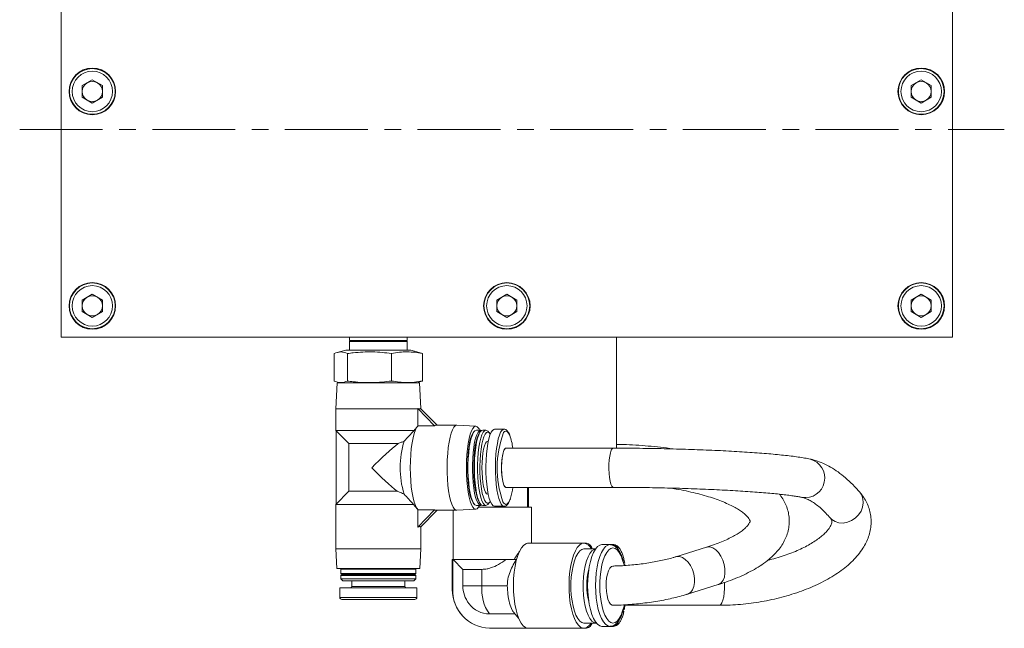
# Model space of a CAD drawing. Header units: inches. Extents: x 2.7 to 31.3, y 2.6 to 19.2.
# Tile 3 of 6: x 10.7 to 16.6, y 7.8 to 11.5. Entities that reach past the tile are written whole.
import ezdxf

# ---------------------------------------------------------------- set-up
doc = ezdxf.new("R2010")
doc.units = ezdxf.units.IN
doc.header["$MEASUREMENT"] = 0
doc.linetypes.add('CENTERX2', pattern=[0.8, 0.5, -0.1, 0.1, -0.1])

msp = doc.modelspace()

# ---------------------------------------------------------------- linework, layer by layer
at = {"color": 7, "linetype": 'Continuous', "lineweight": 15}
for p, q in [((10.9388, 13.7885), (10.9388, 9.5385)), ((16.3138, 9.5385), (16.3138, 13.7885)), ((11.0663, 11.0534), (11.1268, 11.0883)), ((11.0663, 11.0534), (11.0663, 10.9836)), ((11.1268, 11.0883), (11.1872, 11.0534)), ((11.1872, 10.9836), (11.1872, 11.0534)), ((16.0653, 11.0534), (16.1258, 11.0883)), ((16.0653, 11.0534), (16.0653, 10.9836)), ((16.1258, 11.0883), (16.1862, 11.0534)), ((16.1862, 10.9836), (16.1862, 11.0534)), ((11.1268, 10.9487), (11.0663, 10.9836)), ((11.1268, 10.9487), (11.1872, 10.9836)), ((16.1258, 10.9487), (16.0653, 10.9836)), ((16.1258, 10.9487), (16.1862, 10.9836)), ((11.0663, 9.7614), (11.1268, 9.7963)), ((11.0663, 9.7614), (11.0663, 9.6916)), ((11.1268, 9.7963), (11.1872, 9.7614)), ((11.1872, 9.6916), (11.1872, 9.7614)), ((13.5663, 9.7614), (13.6268, 9.7963)), ((13.5663, 9.7614), (13.5663, 9.6916)), ((13.6268, 9.7963), (13.6872, 9.7614)), ((13.6872, 9.6916), (13.6872, 9.7614)), ((16.0653, 9.7614), (16.1258, 9.7963)), ((16.0653, 9.7614), (16.0653, 9.6916)), ((16.1258, 9.7963), (16.1862, 9.7614)), ((16.1862, 9.6916), (16.1862, 9.7614)), ((11.1268, 9.6567), (11.0663, 9.6916)), ((11.1268, 9.6567), (11.1872, 9.6916)), ((13.6268, 9.6567), (13.5663, 9.6916)), ((13.6268, 9.6567), (13.6872, 9.6916)), ((16.1258, 9.6567), (16.0653, 9.6916)), ((16.1258, 9.6567), (16.1862, 9.6916)), ((10.9388, 9.5385), (16.3138, 9.5385)), ((12.6785, 9.5385), (12.6785, 9.5188)), ((12.6864, 9.5188), (12.6785, 9.5109)), ((13.025, 9.5188), (12.6785, 9.5188)), ((12.6785, 9.5109), (12.6785, 9.4598)), ((13.0206, 9.5109), (12.6785, 9.5109)), ((13.025, 9.5109), (13.0171, 9.5188)), ((13.025, 9.5109), (13.0206, 9.5109)), ((13.025, 9.5188), (13.025, 9.5385)), ((13.025, 9.4598), (13.025, 9.5109)), ((14.2888, 8.8692), (14.2888, 9.5385)), ((12.6549, 9.4598), (12.604, 9.4461)), ((12.6549, 9.4598), (13.0486, 9.4598)), ((13.099, 9.4463), (13.0486, 9.4598)), ((13.0989, 9.4461), (13.1177, 9.4394)), ((12.5859, 9.2738), (12.5859, 9.4394)), ((12.6661, 9.2738), (12.6661, 9.4394)), ((12.932, 9.2738), (12.932, 9.4394)), ((13.1177, 9.2738), (13.1177, 9.4394)), ((12.604, 9.2671), (12.6195, 9.2629)), ((13.0841, 9.2629), (13.0995, 9.2671)), ((13.1177, 9.2738), (13.0989, 9.2691)), ((12.6041, 9.2629), (12.5959, 9.1054)), ((12.6041, 9.2629), (13.0994, 9.2629)), ((13.1075, 9.108), (13.0994, 9.2629)), ((12.5959, 9.1054), (12.5959, 8.9755)), ((13.0895, 9.1054), (12.5959, 9.1054)), ((13.0893, 9.1086), (13.0895, 9.1054)), ((13.0893, 9.1086), (13.1914, 9.004)), ((13.0895, 9.1054), (13.0895, 9.0015)), ((13.1069, 9.1086), (13.206, 9.007)), ((12.5959, 8.9755), (12.6746, 8.8968)), ((12.5959, 8.9755), (13.067, 8.9755)), ((12.5965, 8.5313), (12.5965, 8.9749)), ((13.0882, 9.0002), (13.0822, 8.9939)), ((13.0924, 9.004), (13.1914, 9.004)), ((13.3238, 9.007), (13.1972, 9.007)), ((13.3238, 9.007), (13.3245, 9.007)), ((13.4396, 9.0008), (13.3245, 9.007)), ((13.4312, 8.9715), (13.4276, 8.9676)), ((13.4697, 8.9775), (13.4428, 8.9775)), ((13.5004, 8.9775), (13.4812, 8.9775)), ((13.5228, 8.96), (13.5119, 8.9715)), ((13.6097, 8.9834), (13.5522, 8.9834)), ((13.4658, 8.9667), (13.4605, 8.9592)), ((13.5145, 8.9105), (13.5119, 8.9105)), ((12.9713, 8.8968), (12.6746, 8.8968)), ((12.6746, 8.8968), (12.6746, 8.6094)), ((14.2681, 8.8692), (13.6213, 8.8692)), ((13.6213, 8.633), (14.2681, 8.633)), ((13.7516, 8.5129), (13.7516, 8.633)), ((13.7579, 8.5129), (13.7579, 8.633)), ((12.6746, 8.6094), (12.5959, 8.5306)), ((12.6746, 8.6094), (12.9662, 8.6094)), ((13.5119, 8.5917), (13.5145, 8.5917)), ((12.5959, 8.5306), (12.5959, 8.2629)), ((13.0641, 8.5306), (12.5959, 8.5306)), ((13.082, 8.5085), (13.0882, 8.502)), ((13.0895, 8.3937), (13.0895, 8.5007)), ((13.0895, 8.3937), (13.1914, 8.4982)), ((13.0924, 8.4982), (13.1914, 8.4982)), ((13.107, 8.3937), (13.206, 8.4952)), ((13.1972, 8.4952), (13.3238, 8.4952)), ((13.3026, 8.4952), (13.3026, 8.198)), ((13.3245, 8.4952), (13.4396, 8.5014)), ((13.4276, 8.5346), (13.4312, 8.5307)), ((13.4428, 8.5247), (13.4697, 8.5247)), ((13.7599, 8.5129), (13.4557, 8.5129)), ((13.4605, 8.543), (13.4658, 8.5355)), ((13.4812, 8.5247), (13.5004, 8.5247)), ((13.5119, 8.5307), (13.5228, 8.5422)), ((13.5522, 8.5188), (13.6097, 8.5188)), ((13.5761, 8.5129), (13.5761, 8.5188)), ((13.775, 8.5129), (13.7599, 8.5129)), ((13.775, 8.297), (13.775, 8.5129)), ((13.1077, 8.2629), (13.1077, 8.3944)), ((12.5959, 8.2629), (12.6021, 8.1448)), ((12.5959, 8.2629), (13.1012, 8.2629)), ((13.1012, 8.2629), (13.1077, 8.2629)), ((13.1015, 8.1448), (13.1077, 8.2629)), ((14.0917, 8.297), (13.7595, 8.297)), ((14.108, 8.297), (14.0917, 8.297)), ((14.1622, 8.2624), (14.0917, 8.2624)), ((14.2484, 8.2879), (14.2005, 8.2879)), ((14.2693, 8.2879), (14.2484, 8.2879)), ((14.8304, 8.2723), (14.6467, 8.215)), ((13.3003, 8.198), (13.298, 8.198)), ((13.298, 8.198), (13.298, 8.0202)), ((13.3003, 8.198), (13.3003, 8.0202)), ((13.3026, 8.198), (13.3003, 8.198)), ((13.3026, 8.198), (13.3616, 8.1389)), ((13.6228, 8.198), (13.3026, 8.198)), ((13.6839, 8.198), (13.6228, 8.198)), ((13.1015, 8.1448), (12.6021, 8.1448)), ((12.6293, 8.1448), (12.6254, 8.1409)), ((12.6254, 8.1409), (12.6254, 8.1133)), ((13.0724, 8.1409), (12.6254, 8.1409)), ((13.0782, 8.1409), (13.0724, 8.1409)), ((13.0782, 8.1409), (13.0742, 8.1448)), ((13.0782, 8.1133), (13.0782, 8.1409)), ((13.3616, 8.1389), (13.3616, 8.0405)), ((13.3616, 8.1389), (13.4766, 8.1389)), ((13.4766, 8.0405), (13.4766, 8.1389)), ((12.6254, 8.1133), (12.6333, 8.1074)), ((12.6254, 8.1133), (13.0782, 8.1133)), ((12.6333, 8.1074), (12.6254, 8.1015)), ((12.6254, 8.1015), (12.6254, 8.0818)), ((12.6254, 8.1015), (13.0782, 8.1015)), ((12.6254, 8.0818), (12.6372, 8.07)), ((12.6254, 8.0818), (13.0724, 8.0818)), ((12.6333, 8.1074), (13.0703, 8.1074)), ((13.0663, 8.07), (13.0782, 8.0818)), ((13.0703, 8.1074), (13.0782, 8.1133)), ((13.0782, 8.1015), (13.0703, 8.1074)), ((13.0724, 8.0818), (13.0782, 8.0818)), ((13.0782, 8.0818), (13.0782, 8.1015)), ((12.6195, 8.0287), (12.6195, 7.9696)), ((13.0841, 8.0287), (12.6195, 8.0287)), ((13.0609, 8.07), (12.6372, 8.07)), ((12.6923, 8.07), (12.6923, 8.0365)), ((12.6923, 8.0365), (13.0112, 8.0365)), ((13.0112, 8.0365), (13.0112, 8.07)), ((13.0663, 8.07), (13.0609, 8.07)), ((13.0841, 7.9696), (13.0841, 8.0287)), ((13.3003, 8.0202), (13.298, 8.0202)), ((13.4766, 8.0405), (13.3616, 8.0405)), ((13.6296, 8.0405), (13.4766, 8.0405)), ((14.717, 7.9895), (14.9007, 8.0468)), ((12.6195, 7.9696), (13.0841, 7.9696)), ((13.0722, 7.9578), (12.6313, 7.9578)), ((14.3395, 7.9224), (14.9091, 7.9224)), ((13.5215, 7.8703), (13.676, 7.8703)), ((13.6684, 7.879), (13.698, 7.8449)), ((13.5215, 7.784), (13.739, 7.784)), ((13.739, 7.784), (13.739, 7.7887)), ((13.739, 7.784), (13.7563, 7.784)), ((13.7563, 7.784), (14.0917, 7.784)), ((13.7735, 7.784), (13.7758, 7.784)), ((14.0917, 7.8155), (14.1654, 7.8155)), ((14.0917, 7.784), (14.108, 7.784)), ((14.1654, 7.8155), (14.1665, 7.8155)), ((14.2005, 7.7957), (14.2484, 7.7957)), ((14.2484, 7.7957), (14.2693, 7.7957))]:
    msp.add_line(p, q, dxfattribs=at)
at = {"color": 7, "linetype": 'CENTERX2', "lineweight": 0}
msp.add_line((10.6888, 10.7885), (16.627, 10.7885), dxfattribs=at)
at = {"color": 7, "linetype": 'Continuous', "lineweight": 15, "flags": 128}
for points in [[(13.0924, 9.004), (13.0837, 8.9947), (13.0754, 8.9794), (13.0678, 8.9584), (13.0609, 8.9323), (13.0551, 8.9018), (13.0504, 8.8675), (13.047, 8.8303), (13.0449, 8.7912), (13.0442, 8.7511), (13.0449, 8.711), (13.047, 8.6719), (13.0504, 8.6347), (13.0551, 8.6004), (13.0609, 8.5699), (13.0678, 8.5438), (13.0754, 8.5229), (13.0837, 8.5075), (13.0924, 8.4982)], [(13.3245, 8.4952), (13.3195, 8.4959), (13.3108, 8.5019), (13.3025, 8.5137), (13.2947, 8.5311), (13.2875, 8.5537), (13.2812, 8.5808), (13.2759, 8.612), (13.2717, 8.6464), (13.2688, 8.6833), (13.2671, 8.7218), (13.2668, 8.7609), (13.2678, 8.7998), (13.2701, 8.8376), (13.2737, 8.8734), (13.2784, 8.9062), (13.2842, 8.9355), (13.291, 8.9604), (13.2985, 8.9804), (13.3066, 8.9951), (13.3151, 9.004), (13.3238, 9.007), (13.3238, 9.007)], [(13.439, 9.0008), (13.4302, 8.9977), (13.4217, 8.9886), (13.4137, 8.9736), (13.4062, 8.9531), (13.3996, 8.9277), (13.3939, 8.8979), (13.3893, 8.8645), (13.386, 8.8283), (13.3839, 8.7902), (13.3833, 8.7511), (13.3839, 8.712), (13.386, 8.6739), (13.3893, 8.6377), (13.3939, 8.6043), (13.3996, 8.5745), (13.4062, 8.5491), (13.4137, 8.5286), (13.4217, 8.5136), (13.4302, 8.5045), (13.439, 8.5014), (13.4477, 8.5045), (13.4562, 8.5136), (13.4625, 8.5247)], [(13.4276, 8.9676), (13.4228, 8.9615), (13.4153, 8.9467), (13.4085, 8.9266), (13.4025, 8.9018), (13.3974, 8.8728), (13.3935, 8.8405), (13.3909, 8.8057), (13.3895, 8.7695), (13.3895, 8.7327), (13.3909, 8.6965), (13.3935, 8.6617), (13.3974, 8.6294), (13.4025, 8.6004), (13.4085, 8.5756), (13.4153, 8.5555), (13.4228, 8.5407), (13.4276, 8.5346)], [(13.4428, 8.9775), (13.4345, 8.9744), (13.4264, 8.9652), (13.4188, 8.9502), (13.4118, 8.9297), (13.4056, 8.9044), (13.4005, 8.8749), (13.3966, 8.842), (13.3938, 8.8067), (13.3925, 8.7698), (13.3925, 8.7324), (13.3938, 8.6955), (13.3966, 8.6602), (13.4005, 8.6273), (13.4056, 8.5978), (13.4118, 8.5725), (13.4188, 8.552), (13.4264, 8.537), (13.4345, 8.5278), (13.4428, 8.5247)], [(13.4754, 8.5262), (13.4697, 8.5247), (13.4614, 8.5278), (13.4533, 8.537), (13.4456, 8.552), (13.4386, 8.5725), (13.4325, 8.5978), (13.4274, 8.6273), (13.4234, 8.6602), (13.4207, 8.6955), (13.4193, 8.7324), (13.4193, 8.7698), (13.4207, 8.8067), (13.4234, 8.842), (13.4274, 8.8749), (13.4325, 8.9044), (13.4386, 8.9297), (13.4456, 8.9502), (13.4533, 8.9652), (13.4614, 8.9744), (13.4697, 8.9775), (13.4754, 8.976)], [(13.4812, 8.5247), (13.4729, 8.5278), (13.4648, 8.537), (13.4571, 8.552), (13.4502, 8.5725), (13.444, 8.5978), (13.4389, 8.6273), (13.4349, 8.6602), (13.4322, 8.6955), (13.4309, 8.7324), (13.4309, 8.7698), (13.4322, 8.8067), (13.4349, 8.842), (13.4389, 8.8749), (13.444, 8.9044), (13.4502, 8.9297), (13.4571, 8.9502), (13.4648, 8.9652), (13.4729, 8.9744), (13.4812, 8.9775)], [(13.5119, 8.5307), (13.5087, 8.5278), (13.5004, 8.5247), (13.4921, 8.5278), (13.484, 8.537), (13.4763, 8.552), (13.4694, 8.5725), (13.4632, 8.5978), (13.4581, 8.6273), (13.4541, 8.6602), (13.4514, 8.6955), (13.45, 8.7324), (13.45, 8.7698), (13.4514, 8.8067), (13.4541, 8.842), (13.4581, 8.8749), (13.4632, 8.9044), (13.4694, 8.9297), (13.4763, 8.9502), (13.484, 8.9652), (13.4921, 8.9744), (13.5004, 8.9775), (13.5004, 8.9775)], [(13.5522, 8.9834), (13.548, 8.9826), (13.5398, 8.9766), (13.5319, 8.9648), (13.5245, 8.9474), (13.5178, 8.925), (13.512, 8.898), (13.5073, 8.8672), (13.5037, 8.8335), (13.5014, 8.7976), (13.5004, 8.7605), (13.5007, 8.7231), (13.5024, 8.6865), (13.5054, 8.6515), (13.5095, 8.6191), (13.5148, 8.5902), (13.521, 8.5654), (13.5281, 8.5454), (13.5358, 8.5308), (13.5439, 8.5218), (13.5522, 8.5188), (13.5522, 8.5188)], [(13.5004, 8.9775), (13.5087, 8.9744), (13.5119, 8.9715)], [(13.6097, 8.5188), (13.6014, 8.5218), (13.5933, 8.5308), (13.5857, 8.5454), (13.5786, 8.5654), (13.5724, 8.5902), (13.5671, 8.6191), (13.5629, 8.6515), (13.56, 8.6865), (13.5583, 8.7231), (13.558, 8.7605), (13.559, 8.7976), (13.5613, 8.8335), (13.5649, 8.8672), (13.5696, 8.898), (13.5754, 8.925), (13.5821, 8.9474), (13.5894, 8.9648), (13.5973, 8.9766), (13.6056, 8.9826), (13.6102, 8.9834)], [(13.6439, 8.9467), (13.6372, 8.9596), (13.6294, 8.9686), (13.6213, 8.9716), (13.6132, 8.9686), (13.6074, 8.9627)], [(13.4605, 8.543), (13.4592, 8.5451), (13.4516, 8.5603), (13.4448, 8.5811), (13.4388, 8.6067), (13.4339, 8.6365), (13.4302, 8.6696), (13.4278, 8.7051), (13.4267, 8.7418), (13.4271, 8.7789), (13.4288, 8.8151), (13.4319, 8.8495), (13.4362, 8.881), (13.4417, 8.9089), (13.4481, 8.9321), (13.4553, 8.9502), (13.4605, 8.9592)], [(13.5119, 8.9657), (13.5038, 8.9626), (13.4959, 8.9534), (13.4885, 8.9384), (13.4818, 8.918), (13.476, 8.8929), (13.4711, 8.8636), (13.4675, 8.8311), (13.4651, 8.7963), (13.4641, 8.7602), (13.4644, 8.7238), (13.4661, 8.6883), (13.4691, 8.6545), (13.4734, 8.6235), (13.4788, 8.5962), (13.4851, 8.5733), (13.4922, 8.5556), (13.4998, 8.5435), (13.5078, 8.5373), (13.5159, 8.5373), (13.5239, 8.5435), (13.5271, 8.5477)], [(13.5119, 8.5917), (13.5049, 8.5947), (13.4983, 8.6038), (13.4921, 8.6185), (13.4867, 8.6384), (13.4823, 8.6625), (13.479, 8.6901), (13.477, 8.72), (13.4763, 8.7511), (13.477, 8.7822), (13.479, 8.8121), (13.4823, 8.8397), (13.4867, 8.8638), (13.4921, 8.8837), (13.4983, 8.8984), (13.5049, 8.9075), (13.5119, 8.9105)], [(13.5271, 8.9545), (13.52, 8.9626), (13.5119, 8.9657)], [(13.6213, 8.8692), (13.6152, 8.866), (13.6094, 8.8566), (13.6043, 8.8416), (13.6001, 8.8216), (13.5971, 8.7979), (13.5953, 8.7716), (13.595, 8.7442), (13.596, 8.7172), (13.5984, 8.692), (13.6021, 8.67), (13.6068, 8.6524), (13.6122, 8.6401), (13.6182, 8.6338), (13.6213, 8.633)], [(13.6213, 8.8692), (13.6182, 8.8684), (13.6122, 8.8621), (13.6068, 8.8498), (13.6021, 8.8322), (13.5984, 8.8102), (13.596, 8.785), (13.595, 8.758), (13.5953, 8.7306), (13.5971, 8.7043), (13.6001, 8.6806), (13.6043, 8.6606), (13.6094, 8.6456), (13.6152, 8.6362), (13.6213, 8.633)], [(14.2681, 8.8692), (14.2621, 8.866), (14.2563, 8.8566), (14.2512, 8.8416), (14.247, 8.8216), (14.244, 8.7979), (14.2422, 8.7716), (14.2418, 8.7442), (14.2429, 8.7172), (14.2453, 8.692), (14.249, 8.67), (14.2537, 8.6524), (14.2591, 8.6401), (14.2651, 8.6338), (14.2682, 8.633)], [(13.6213, 8.5306), (13.6294, 8.5336), (13.6372, 8.5426), (13.6447, 8.5572), (13.6486, 8.5679)], [(15.7553, 8.6034), (15.7668, 8.5863), (15.7746, 8.5638), (15.7766, 8.5394), (15.7726, 8.5142), (15.7629, 8.4897), (15.7479, 8.4672), (15.7285, 8.4479), (15.7057, 8.4328), (15.6807, 8.4227), (15.655, 8.4183), (15.6298, 8.4197), (15.6066, 8.4268), (15.5865, 8.4393), (15.5763, 8.4493)], [(13.7412, 8.2933), (13.7277, 8.2837), (13.7149, 8.2683), (13.7031, 8.2475), (13.6925, 8.2217), (13.6835, 8.1916), (13.6762, 8.158), (13.6708, 8.1215), (13.6674, 8.0831), (13.6662, 8.0437), (13.6671, 8.0042), (13.6701, 7.9655), (13.6752, 7.9287), (13.6822, 7.8945), (13.691, 7.8638), (13.7013, 7.8373), (13.7129, 7.8156), (13.7256, 7.7993), (13.739, 7.7887)], [(14.0917, 8.297), (14.078, 8.294), (14.0645, 8.285), (14.0517, 8.2703), (14.0399, 8.2503), (14.0292, 8.2253), (14.0201, 8.196), (14.0126, 8.163), (14.0069, 8.1272), (14.0033, 8.0893), (14.0017, 8.0503), (14.0022, 8.0111), (14.0048, 7.9725), (14.0095, 7.9355), (14.0161, 7.901), (14.0245, 7.8698), (14.0344, 7.8426), (14.0457, 7.82), (14.058, 7.8026), (14.0712, 7.7907), (14.0848, 7.7847), (14.0986, 7.7847), (14.1122, 7.7907), (14.1254, 7.8026), (14.135, 7.8155)], [(14.0917, 8.2624), (14.0788, 8.2594), (14.0662, 8.2503), (14.0544, 8.2355), (14.0435, 8.2153), (14.034, 8.1903), (14.026, 8.1612), (14.0198, 8.1287), (14.0156, 8.0938), (14.0135, 8.0574), (14.0135, 8.0205), (14.0156, 7.9841), (14.0198, 7.9492), (14.026, 7.9168), (14.034, 7.8877), (14.0435, 7.8627), (14.0544, 7.8425), (14.0662, 7.8277), (14.0788, 7.8186), (14.0917, 7.8155), (14.0917, 7.8155)], [(14.162, 8.2622), (14.1525, 8.2594), (14.14, 8.2503), (14.1281, 8.2355), (14.1172, 8.2153), (14.1077, 8.1903), (14.0997, 8.1612), (14.0936, 8.1287), (14.0894, 8.0938), (14.0872, 8.0574), (14.0872, 8.0205), (14.0894, 7.9841), (14.0936, 7.9492), (14.0997, 7.9168), (14.1077, 7.8877), (14.1172, 7.8627), (14.1281, 7.8425), (14.14, 7.8277), (14.1525, 7.8186), (14.1654, 7.8155)], [(14.2005, 8.2879), (14.1869, 8.2848), (14.1737, 8.2758), (14.1612, 8.261), (14.1497, 8.2409), (14.1393, 8.2158), (14.1305, 8.1864), (14.1235, 8.1535), (14.1183, 8.1178), (14.1151, 8.0803), (14.114, 8.0418), (14.1151, 8.0033), (14.1183, 7.9658), (14.1235, 7.9301), (14.1305, 7.8972), (14.1393, 7.8678), (14.1497, 7.8427), (14.1612, 7.8226), (14.1737, 7.8078), (14.1869, 7.7988), (14.2005, 7.7957), (14.2005, 7.7957)], [(14.2486, 7.7957), (14.2484, 7.7957), (14.2349, 7.7988), (14.2217, 7.8078), (14.2091, 7.8226), (14.1976, 7.8427), (14.1873, 7.8678), (14.1785, 7.8972), (14.1714, 7.9301), (14.1662, 7.9658), (14.163, 8.0033), (14.162, 8.0418), (14.163, 8.0803), (14.1662, 8.1178), (14.1714, 8.1535), (14.1785, 8.1864), (14.1873, 8.2158), (14.1976, 8.2409), (14.2091, 8.261), (14.2217, 8.2758), (14.2349, 8.2848), (14.2484, 8.2879)], [(14.2668, 8.2682), (14.2537, 8.2651), (14.241, 8.2559), (14.229, 8.2409), (14.218, 8.2204), (14.2083, 8.1951), (14.2002, 8.1656), (14.1975, 8.1528)], [(14.334, 8.1629), (14.3334, 8.1656), (14.3253, 8.1951), (14.3156, 8.2204), (14.3046, 8.2409), (14.2926, 8.2559), (14.2799, 8.2651), (14.2668, 8.2682)], [(14.8304, 8.2723), (14.834, 8.2732), (14.8511, 8.2738), (14.869, 8.2681), (14.8867, 8.2566), (14.9032, 8.2399), (14.9177, 8.2189), (14.9295, 8.1946), (14.9377, 8.1685), (14.9421, 8.1418), (14.9424, 8.1162), (14.9385, 8.0928), (14.9307, 8.0731), (14.9193, 8.058), (14.9051, 8.0484), (14.9007, 8.0468)], [(14.6467, 8.215), (14.6503, 8.2159), (14.6674, 8.2165), (14.6852, 8.2108), (14.7029, 8.1994), (14.7195, 8.1826), (14.734, 8.1616), (14.7457, 8.1373), (14.754, 8.1112), (14.7584, 8.0846), (14.7586, 8.0589), (14.7547, 8.0355), (14.7469, 8.0158), (14.7356, 8.0007), (14.7214, 7.9911), (14.717, 7.9895)], [(14.2668, 8.1586), (14.2572, 8.1554), (14.2482, 8.146), (14.2401, 8.1309), (14.2335, 8.111), (14.2287, 8.0873), (14.226, 8.061), (14.2254, 8.0336), (14.2271, 8.0066), (14.2309, 7.9814), (14.2366, 7.9594), (14.244, 7.9418), (14.2526, 7.9295), (14.262, 7.9232), (14.2668, 7.9224)], [(14.3382, 8.1686), (14.3387, 8.1656), (14.3392, 8.1626)], [(14.9091, 7.9224), (14.9103, 7.9224), (14.9175, 7.9266), (14.9242, 7.9369), (14.9302, 7.9528), (14.935, 7.9735), (14.9384, 7.9977), (14.9403, 8.0242), (14.9404, 8.0517), (14.9401, 8.0599)], [(14.2009, 7.9152), (14.2083, 7.8885), (14.218, 7.8632), (14.229, 7.8427), (14.241, 7.8277), (14.2537, 7.8185), (14.2668, 7.8154), (14.2799, 7.8185), (14.2926, 7.8277), (14.3046, 7.8427), (14.3156, 7.8632), (14.3253, 7.8885), (14.3334, 7.918), (14.3347, 7.9242)], [(14.3395, 7.9224), (14.3387, 7.918), (14.3341, 7.8948)]]:
    msp.add_lwpolyline(points, dxfattribs=at)
at = {"color": 7, "linetype": 'Continuous', "lineweight": 15}
for centre, radius in [((11.1268, 11.0185), 0.1405), ((11.1268, 11.0185), 0.1378), ((11.1268, 11.0185), 0.122), ((16.1258, 11.0185), 0.1405), ((16.1258, 11.0185), 0.1378), ((16.1258, 11.0185), 0.122), ((11.1268, 9.7265), 0.1405), ((11.1268, 9.7265), 0.1378), ((13.6268, 9.7265), 0.1405), ((13.6268, 9.7265), 0.1378), ((16.1258, 9.7265), 0.1405), ((16.1258, 9.7265), 0.1378), ((11.1268, 9.7265), 0.122), ((13.6268, 9.7265), 0.122), ((16.1258, 9.7265), 0.122)]:
    msp.add_circle(centre, radius, dxfattribs=at)
for centre, radius, start, end in [((11.1268, 11.0185), 0.0605, 120, 180), ((11.1268, 11.0185), 0.0605, 60, 120), ((11.1268, 11.0185), 0.0605, 0, 60), ((16.1258, 11.0185), 0.0605, 120, 180), ((16.1258, 11.0185), 0.0605, 60, 120), ((16.1258, 11.0185), 0.0605, 0, 60), ((11.1268, 11.0185), 0.0605, 180, 240), ((11.1268, 11.0185), 0.0605, 300, 0), ((16.1258, 11.0185), 0.0605, 180, 240), ((16.1258, 11.0185), 0.0605, 300, 0), ((11.1268, 11.0185), 0.0605, 240, 300), ((16.1258, 11.0185), 0.0605, 240, 300), ((11.1268, 9.7265), 0.0605, 120, 180), ((11.1268, 9.7265), 0.0605, 60, 120), ((11.1268, 9.7265), 0.0605, 0, 60), ((13.6268, 9.7265), 0.0605, 120, 180), ((13.6268, 9.7265), 0.0605, 60, 120), ((13.6268, 9.7265), 0.0605, 0, 60), ((16.1258, 9.7265), 0.0605, 120, 180), ((16.1258, 9.7265), 0.0605, 60, 120), ((16.1258, 9.7265), 0.0605, 0, 60), ((11.1268, 9.7265), 0.0605, 180, 240), ((11.1268, 9.7265), 0.0605, 300, 0), ((13.6268, 9.7265), 0.0605, 180, 240), ((13.6268, 9.7265), 0.0605, 300, 0), ((16.1258, 9.7265), 0.0605, 180, 240), ((16.1258, 9.7265), 0.0605, 300, 0), ((11.1268, 9.7265), 0.0605, 240, 300), ((13.6268, 9.7265), 0.0605, 240, 300), ((16.1258, 9.7265), 0.0605, 240, 300), ((13.4297, 8.968), 0.0341, 16.12921, 74.29663), ((13.5267, 8.7506), 0.5433, 162.73328, 196.90803), ((14.1734, 8.7486), 0.6051, 159.27389, 199.55249), ((13.3495, 8.8341), 0.3152, 6.39456, 20.93079), ((15.4258, 8.6891), 0.1182, 260.8051, 75.49823), ((13.2745, 8.6834), 0.3916, 342.84436, 352.60188), ((13.6282, 8.5571), 0.0273, 203.73826, 255.27534), ((14.0809, 8.2361), 0.0618, 25.19027, 79.94584), ((14.0929, 8.2478), 0.0515, 16.50627, 72.94197), ((14.2544, 8.2403), 0.0498, 17.07041, 72.61087), ((14.5119, 8.0418), 0.4028, 166.01039, 193.98961), ((14.7771, 8.0422), 0.59, 169.19856, 192.43612), ((12.6845, 8.0365), 0.00787, 270, 0), ((13.0191, 8.0365), 0.00787, 180, 270), ((13.5371, 8.0189), 0.2391, 179.69737, 228.82741), ((13.5289, 8.0126), 0.2288, 178.10035, 268.13126), ((13.5388, 8.0405), 0.1772, 180, 217.72629), ((13.7275, 8.0157), 0.2521, 174.35892, 215.2221), ((12.6313, 7.9696), 0.0118, 180, 270), ((13.0722, 7.9696), 0.0118, 270, 0), ((13.5229, 8.0261), 0.1559, 217.1236, 269.47407), ((13.7567, 7.8193), 0.0354, 239.90534, 269.26606), ((14.0981, 7.8271), 0.0442, 282.90027, 344.87506), ((14.2531, 7.8453), 0.0522, 288.04158, 345.49621)]:
    msp.add_arc(centre, radius, start, end, dxfattribs=at)
for centre, major_axis, ratio, start_param, end_param in [((12.8642, 9.3486), (-0.2416, 0.2416), 0.112799, 2.866426, 3.192127), ((13.4466, 8.7511), (-0.2543, 0.2543), 0.11295, 6.170712, 6.325172), ((12.8518, 8.7511), (0.176, 0.176), 0.11295, 0.717965, 1.68327), ((12.8518, 8.7511), (0.176, -0.176), 0.11295, 4.599916, 5.527211), ((13.4466, 8.7511), (0.2543, 0.2543), 0.11295, 3.099606, 3.254066), ((12.8518, 8.1409), (0.2543, 0.2543), 0.11295, 6.241199, 6.550118)]:
    msp.add_ellipse(centre, major_axis=major_axis, ratio=ratio, start_param=start_param, end_param=end_param, dxfattribs=at)
for points, knots in [([(12.6661, 9.4394), (12.6529, 9.4443), (12.6261, 9.4541), (12.5994, 9.4443), (12.5859, 9.4394)], [0, 0, 0, 0, 0.495216, 1, 1, 1, 1]), ([(12.932, 9.4394), (12.9129, 9.4418), (12.8747, 9.4466), (12.8168, 9.4497), (12.7584, 9.4489), (12.7081, 9.4449), (12.6774, 9.4409), (12.6661, 9.4394)], [0, 0, 0, 0, 0.2161121, 0.4328616, 0.6520428, 0.8721515, 1, 1, 1, 1]), ([(13.1177, 9.4394), (13.1024, 9.4421), (13.0719, 9.4475), (13.0255, 9.45), (12.9788, 9.4476), (12.9476, 9.4422), (12.932, 9.4394)], [0, 0, 0, 0, 0.2471026, 0.495209, 0.7469801, 1, 1, 1, 1]), ([(12.5859, 9.2738), (12.5991, 9.2689), (12.6259, 9.2591), (12.6526, 9.2688), (12.6661, 9.2738)], [0, 0, 0, 0, 0.495216, 1, 1, 1, 1]), ([(12.6661, 9.2738), (12.6773, 9.2723), (12.7266, 9.2659), (12.8157, 9.2609), (12.8931, 9.2694), (12.932, 9.2738)], [0, 0, 0, 0, 0.126062, 0.559613, 1, 1, 1, 1]), ([(12.932, 9.2738), (12.9627, 9.2689), (13.0245, 9.2591), (13.0864, 9.2688), (13.1177, 9.2738)], [0, 0, 0, 0, 0.495216, 1, 1, 1, 1]), ([(13.0078, 8.9118), (13.0177, 8.9224), (13.0373, 8.9436), (13.0571, 8.9649), (13.067, 8.9755)], [0, 0, 0, 0, 0.49997, 1, 1, 1, 1]), ([(13.067, 8.9755), (13.0687, 8.9778), (13.0722, 8.9824), (13.0772, 8.9884), (13.0806, 8.9923), (13.0822, 8.9939), (13.0822, 8.9939)], [0, 0, 0, 0, 0.327286, 0.656181, 0.990856, 1, 1, 1, 1]), ([(13.6431, 8.9515), (13.6427, 8.9524), (13.6399, 8.9599), (13.6341, 8.9691), (13.6254, 8.9784), (13.617, 8.9832), (13.612, 8.9829), (13.6107, 8.9828)], [0, 0, 0, 0, 0.047492, 0.38839, 0.676384, 0.914049, 1, 1, 1, 1]), ([(12.9713, 8.8968), (12.9776, 8.8993), (12.9903, 8.9045), (13.002, 8.9094), (13.0078, 8.9118)], [0, 0, 0, 0, 0.496759, 1, 1, 1, 1]), ([(15.4554, 8.8035), (15.4501, 8.8046), (15.4344, 8.8078), (15.4047, 8.8129), (15.3647, 8.8186), (15.3199, 8.8241), (15.2719, 8.8293), (15.2203, 8.8341), (15.1653, 8.8387), (15.107, 8.843), (15.0457, 8.847), (14.9816, 8.8508), (14.9151, 8.8542), (14.8464, 8.8573), (14.7758, 8.8601), (14.7039, 8.8625), (14.6308, 8.8646), (14.5571, 8.8663), (14.483, 8.8676), (14.4089, 8.8685), (14.3371, 8.8691), (14.2905, 8.8692), (14.2681, 8.8692)], [0, 0, 0, 0, 0.027009, 0.079781, 0.135518, 0.189079, 0.24152, 0.293329, 0.344743, 0.395898, 0.446874, 0.497723, 0.54848, 0.599169, 0.649808, 0.70041, 0.750987, 0.801547, 0.852098, 0.902646, 0.953197, 1, 1, 1, 1]), ([(14.6293, 8.8645), (14.6159, 8.8666), (14.579, 8.8721), (14.5164, 8.879), (14.4422, 8.8856), (14.3668, 8.8898), (14.3155, 8.892), (14.2894, 8.8922), (14.2888, 8.8922)], [0, 0, 0, 0, 0.123819, 0.342106, 0.559866, 0.777239, 0.994349, 1, 1, 1, 1]), ([(15.7553, 8.6035), (15.7481, 8.6116), (15.7271, 8.6355), (15.6913, 8.6715), (15.6474, 8.7095), (15.6025, 8.7419), (15.557, 8.7682), (15.5126, 8.7877), (15.4786, 8.7984), (15.46, 8.8025), (15.4554, 8.8035)], [0, 0, 0, 0, 0.079328, 0.233966, 0.388163, 0.540513, 0.689437, 0.833515, 0.958728, 1, 1, 1, 1]), ([(14.2681, 8.633), (14.2806, 8.633), (14.3168, 8.6329), (14.3775, 8.6326), (14.4501, 8.6318), (14.523, 8.6307), (14.5957, 8.6291), (14.6679, 8.6273), (14.739, 8.625), (14.8087, 8.6224), (14.8766, 8.6195), (14.9423, 8.6163), (15.0054, 8.6128), (15.0656, 8.6091), (15.1225, 8.6051), (15.1758, 8.6009), (15.2251, 8.5965), (15.27, 8.592), (15.3102, 8.5874), (15.3455, 8.5828), (15.3752, 8.5783), (15.3949, 8.5748), (15.4041, 8.5729), (15.4068, 8.5724)], [0, 0, 0, 0, 0.026734, 0.077547, 0.12838, 0.179222, 0.230067, 0.280906, 0.331731, 0.382534, 0.433307, 0.484038, 0.534713, 0.585315, 0.635818, 0.686191, 0.736384, 0.786331, 0.835926, 0.885011, 0.93333, 0.980472, 1, 1, 1, 1]), ([(14.6092, 8.6287), (14.6221, 8.6268), (14.656, 8.6216), (14.708, 8.6115), (14.765, 8.5987), (14.8182, 8.5846), (14.8675, 8.5695), (14.9124, 8.5535), (14.9527, 8.5368), (14.988, 8.5199), (15.0182, 8.503), (15.043, 8.4866), (15.0624, 8.4713), (15.0767, 8.4575), (15.0862, 8.4459), (15.0914, 8.4372), (15.0936, 8.4317), (15.0939, 8.4292), (15.0939, 8.4283), (15.093, 8.4244), (15.0898, 8.4174), (15.0831, 8.4074), (15.072, 8.3947), (15.0558, 8.38), (15.0348, 8.364), (15.0087, 8.3473), (14.9777, 8.3303), (14.9417, 8.3131), (14.9008, 8.2963), (14.8631, 8.2827), (14.8387, 8.2749), (14.8304, 8.2723)], [0, 0, 0, 0, 0.022859, 0.060061, 0.097091, 0.13391, 0.170471, 0.206721, 0.2426, 0.278048, 0.313005, 0.347434, 0.381342, 0.414831, 0.448179, 0.481772, 0.516593, 0.554909, 0.603783, 0.640394, 0.67424, 0.706423, 0.740461, 0.773931, 0.807443, 0.841299, 0.875648, 0.910522, 0.945894, 0.98171, 1, 1, 1, 1]), ([(13.0068, 8.5925), (13.004, 8.5937), (12.9962, 8.597), (12.9827, 8.6027), (12.9717, 8.6071), (12.9662, 8.6094)], [0, 0, 0, 0, 0.2217244, 0.6092363, 1, 1, 1, 1]), ([(13.0641, 8.5306), (13.0545, 8.541), (13.0354, 8.5616), (13.0163, 8.5822), (13.0068, 8.5925)], [0, 0, 0, 0, 0.499972, 1, 1, 1, 1]), ([(13.6097, 8.5188), (13.6125, 8.5191), (13.619, 8.5199), (13.6276, 8.5257), (13.6357, 8.5354), (13.6425, 8.5478), (13.6465, 8.5595), (13.6481, 8.5644)], [0, 0, 0, 0, 0.14395, 0.334795, 0.548086, 0.810157, 1, 1, 1, 1]), ([(14.9007, 8.0468), (14.9112, 8.0501), (14.942, 8.0599), (14.9905, 8.0776), (15.0451, 8.1004), (15.0961, 8.1253), (15.1435, 8.1524), (15.1868, 8.182), (15.2243, 8.2129), (15.2555, 8.2447), (15.2805, 8.2764), (15.3003, 8.309), (15.3157, 8.3434), (15.326, 8.3796), (15.3307, 8.4171), (15.3297, 8.4539), (15.3233, 8.4896), (15.312, 8.5241), (15.2954, 8.5571), (15.2817, 8.5797), (15.2724, 8.5906), (15.2715, 8.5917)], [0, 0, 0, 0, 0.032817, 0.09635, 0.16034, 0.224986, 0.290349, 0.356372, 0.422578, 0.481045, 0.53641, 0.588713, 0.638497, 0.691795, 0.742818, 0.792422, 0.841552, 0.890897, 0.941395, 0.993937, 1, 1, 1, 1]), ([(14.9091, 7.9224), (14.9201, 7.9224), (14.9517, 7.9227), (15.0048, 7.9252), (15.068, 7.9307), (15.1311, 7.939), (15.1938, 7.9499), (15.2557, 7.9634), (15.3162, 7.9793), (15.3752, 7.9977), (15.4322, 8.0184), (15.4868, 8.0414), (15.5388, 8.0667), (15.5878, 8.0942), (15.6335, 8.1239), (15.6756, 8.156), (15.7135, 8.1903), (15.7468, 8.2267), (15.7736, 8.2636), (15.7943, 8.3003), (15.8091, 8.3361), (15.8193, 8.3731), (15.8242, 8.4112), (15.8235, 8.4498), (15.8173, 8.4871), (15.8059, 8.5227), (15.7896, 8.5564), (15.7721, 8.5831), (15.7596, 8.5982), (15.7553, 8.6035)], [0, 0, 0, 0, 0.021206, 0.061206, 0.101128, 0.141005, 0.180876, 0.220772, 0.260731, 0.300795, 0.341012, 0.381431, 0.422108, 0.463095, 0.504441, 0.54616, 0.588193, 0.630255, 0.671798, 0.707904, 0.742571, 0.776009, 0.811791, 0.846396, 0.880225, 0.913761, 0.947371, 0.981545, 1, 1, 1, 1]), ([(15.4068, 8.5724), (15.4102, 8.5716), (15.4198, 8.5694), (15.4379, 8.5628), (15.4619, 8.5507), (15.4881, 8.5335), (15.5154, 8.5118), (15.5432, 8.4857), (15.5637, 8.4638), (15.5747, 8.4512), (15.5763, 8.4493)], [0, 0, 0, 0, 0.07999, 0.230014, 0.389355, 0.541212, 0.689624, 0.836827, 0.976247, 1, 1, 1, 1]), ([(13.0821, 8.5086), (13.0814, 8.5093), (13.0779, 8.5127), (13.0717, 8.5203), (13.0663, 8.5276), (13.0641, 8.5306)], [0, 0, 0, 0, 0.1317358, 0.6451568, 1, 1, 1, 1]), ([(15.5763, 8.4493), (15.5776, 8.4477), (15.5817, 8.4427), (15.5853, 8.4362), (15.5872, 8.4306), (15.5877, 8.4263), (15.587, 8.4193), (15.5841, 8.4099), (15.578, 8.3973), (15.5677, 8.3819), (15.5527, 8.3642), (15.533, 8.3452), (15.5087, 8.3255), (15.4797, 8.3054), (15.4463, 8.2853), (15.4088, 8.2658), (15.3673, 8.2471), (15.3225, 8.2295), (15.2747, 8.2136), (15.2335, 8.2015), (15.2078, 8.1955), (15.1996, 8.1936)], [0, 0, 0, 0, 0.028379, 0.083793, 0.143769, 0.21931, 0.276712, 0.330063, 0.380407, 0.433719, 0.485797, 0.53777, 0.590073, 0.642991, 0.696604, 0.750891, 0.805783, 0.861191, 0.917022, 0.973185, 1, 1, 1, 1]), ([(13.7595, 8.2965), (13.7577, 8.2966), (13.7544, 8.2968), (13.7479, 8.2954), (13.7434, 8.294), (13.7412, 8.2933)], [0, 0, 0, 0, 0.371113, 0.684624, 1, 1, 1, 1]), ([(14.3354, 8.1636), (14.3334, 8.1724), (14.329, 8.1916), (14.3203, 8.2175), (14.3094, 8.2415), (14.2971, 8.2607), (14.2836, 8.2749), (14.2693, 8.284), (14.2571, 8.2876), (14.2502, 8.2878), (14.2484, 8.2879)], [0, 0, 0, 0, 0.126258, 0.274809, 0.425213, 0.578343, 0.717525, 0.84291, 0.958987, 1, 1, 1, 1]), ([(14.3378, 8.1763), (14.3378, 8.1764), (14.3361, 8.187), (14.3315, 8.2054), (14.3241, 8.2307), (14.315, 8.2521), (14.3049, 8.2685), (14.2936, 8.2798), (14.2816, 8.2867), (14.2731, 8.2875), (14.2693, 8.2879)], [0, 0, 0, 0, 0.001806, 0.15978, 0.319438, 0.482051, 0.649903, 0.787371, 0.904137, 1, 1, 1, 1]), ([(13.4766, 8.1389), (13.487, 8.1395), (13.5047, 8.1405), (13.5388, 8.1499), (13.578, 8.1677), (13.6078, 8.1878), (13.6228, 8.198)], [0, 0, 0, 0, 0.197597, 0.334714, 0.663207, 1, 1, 1, 1]), ([(13.6839, 8.198), (13.6794, 8.1905), (13.6672, 8.1703), (13.6498, 8.1354), (13.6329, 8.0905), (13.6307, 8.0577), (13.6296, 8.0405)], [0, 0, 0, 0, 0.155899, 0.424191, 0.696962, 1, 1, 1, 1]), ([(13.706, 8.2497), (13.702, 8.2448), (13.6915, 8.2318), (13.68, 8.2135), (13.6727, 8.2007), (13.6712, 8.198)], [0, 0, 0, 0, 0.321842, 0.857156, 1, 1, 1, 1]), ([(14.6467, 8.215), (14.6409, 8.2132), (14.6245, 8.2082), (14.5945, 8.2003), (14.5562, 8.1915), (14.515, 8.1834), (14.4715, 8.1762), (14.4265, 8.1701), (14.3807, 8.1652), (14.3349, 8.1616), (14.2968, 8.1595), (14.2747, 8.1592), (14.2671, 8.159)], [0, 0, 0, 0, 0.057975, 0.16464, 0.272913, 0.382757, 0.493688, 0.605331, 0.717382, 0.82958, 0.941624, 1, 1, 1, 1]), ([(13.6296, 8.0405), (13.6303, 8.0229), (13.632, 7.9854), (13.6424, 7.9339), (13.6559, 7.8953), (13.6666, 7.8831), (13.6707, 7.8785)], [0, 0, 0, 0, 0.251985, 0.537749, 0.823495, 1, 1, 1, 1]), ([(14.2652, 7.9226), (14.2822, 7.923), (14.3163, 7.9239), (14.3685, 7.9271), (14.4209, 7.9317), (14.473, 7.9378), (14.5244, 7.9453), (14.5746, 7.9542), (14.6233, 7.9643), (14.6693, 7.9755), (14.7, 7.9842), (14.7153, 7.9889), (14.717, 7.9895)], [0, 0, 0, 0, 0.110148, 0.219823, 0.329201, 0.438511, 0.547924, 0.657636, 0.767904, 0.879053, 0.986747, 1, 1, 1, 1]), ([(14.2487, 7.7961), (14.2496, 7.796), (14.2557, 7.7952), (14.2672, 7.7989), (14.2815, 7.807), (14.2946, 7.8199), (14.3069, 7.8376), (14.318, 7.8603), (14.3275, 7.8874), (14.3336, 7.9094), (14.336, 7.9229), (14.3365, 7.9254)], [0, 0, 0, 0, 0.019397, 0.137692, 0.256045, 0.383704, 0.524761, 0.673333, 0.821207, 0.967124, 1, 1, 1, 1]), ([(14.2691, 7.7959), (14.2736, 7.7963), (14.2827, 7.7972), (14.2944, 7.8045), (14.3048, 7.8152), (14.3145, 7.8305), (14.3234, 7.8515), (14.3298, 7.8708), (14.3326, 7.8839), (14.3333, 7.887)], [0, 0, 0, 0, 0.12635, 0.255666, 0.397747, 0.567062, 0.756193, 0.941974, 1, 1, 1, 1])]:
    msp.add_open_spline(points, degree=3, knots=knots, dxfattribs=at)

doc.saveas('drawing.dxf')
